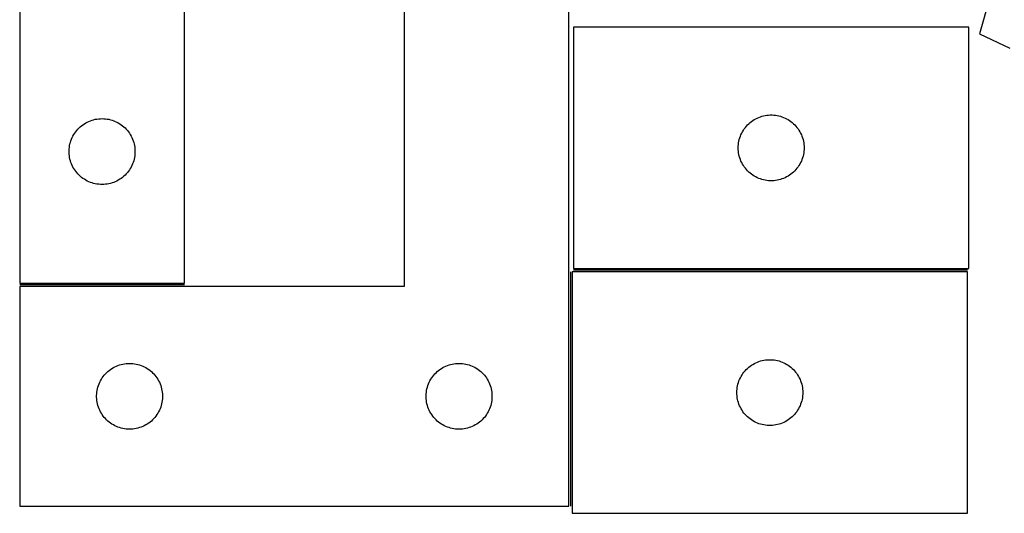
# Model space of a CAD drawing. Header units: millimetres. Extents: x 7 to 1490, y 7 to 488.
# Tile 1 of 5: x 7 to 455, y 7 to 232. Entities that reach past the tile are written whole.
import ezdxf

# ---------------------------------------------------------------- set-up
doc = ezdxf.new("R2010")
doc.units = ezdxf.units.MM
doc.layers.add('COMMON', color=5, linetype='CONTINUOUS', true_color=0x0000ff)
doc.layers.add('CUT', color=7, linetype='CONTINUOUS', true_color=0x000000)

msp = doc.modelspace()

# ---------------------------------------------------------------- linework, layer by layer
at = {"layer": 'COMMON'}
for p, q in [((257.347015, 116.867955), (257.347015, 10.198276)), ((438.097016, 117.617956), (258.711148, 117.617956)), ((81.561727, 110.948277), (6.597015, 110.948277))]:
    msp.add_line(p, q, dxfattribs=at)
at = {"layer": 'CUT'}
for p, q in [((6.561727, 411.698277), (6.561727, 111.698277)), ((81.561727, 111.698277), (81.561727, 311.698277)), ((181.597015, 310.198276), (181.597015, 110.198276)), ((256.597015, 10.198276), (256.597015, 310.198276)), ((452.308437, 255.874587), (443.513802, 225.351987)), ((438.711148, 228.367956), (258.711148, 228.367956)), ((258.711148, 228.367956), (258.711148, 118.367956)), ((438.711148, 118.367956), (438.711148, 228.367956)), ((443.513802, 225.351987), (457.413754, 218.754876)), ((346.785173, 188.243796), (347.553516, 188.323219)), ((347.553516, 188.323219), (348.32493, 188.362983)), ((348.32493, 188.362983), (349.097367, 188.362983)), ((349.097367, 188.362983), (349.86878, 188.323219)), ((349.86878, 188.323219), (350.637124, 188.243796)), ((34.752585, 183.460074), (35.370411, 183.923702)), ((35.370411, 183.923702), (36.011284, 184.35491)), ((36.011284, 184.35491), (36.673506, 184.752555)), ((36.673506, 184.752555), (37.35532, 185.115583)), ((37.35532, 185.115583), (38.054919, 185.44303)), ((38.054919, 185.44303), (38.770446, 185.734029)), ((38.770446, 185.734029), (39.500005, 185.987807)), ((39.500005, 185.987807), (40.241661, 186.203693)), ((40.241661, 186.203693), (40.993446, 186.381112)), ((40.993446, 186.381112), (41.753369, 186.519595)), ((41.753369, 186.519595), (42.519412, 186.618775)), ((42.519412, 186.618775), (43.289546, 186.678388)), ((43.289546, 186.678388), (44.061727, 186.698277)), ((44.061727, 186.698277), (44.833909, 186.678388)), ((44.833909, 186.678388), (45.604042, 186.618775)), ((45.604042, 186.618775), (46.370086, 186.519595)), ((46.370086, 186.519595), (47.130008, 186.381112)), ((47.130008, 186.381112), (47.881794, 186.203693)), ((47.881794, 186.203693), (48.62345, 185.987807)), ((48.62345, 185.987807), (49.353009, 185.734029)), ((49.353009, 185.734029), (50.068536, 185.44303)), ((50.068536, 185.44303), (50.768134, 185.115583)), ((50.768134, 185.115583), (51.449948, 184.752555)), ((51.449948, 184.752555), (52.11217, 184.35491)), ((52.11217, 184.35491), (52.753044, 183.923702)), ((52.753044, 183.923702), (53.37087, 183.460074)), ((337.444169, 183.270238), (337.968865, 183.837118)), ((337.968865, 183.837118), (338.522048, 184.376236)), ((338.522048, 184.376236), (339.102251, 184.886162)), ((339.102251, 184.886162), (339.707934, 185.365544)), ((339.707934, 185.365544), (340.337492, 185.813111)), ((340.337492, 185.813111), (340.989256, 186.227675)), ((340.989256, 186.227675), (341.661497, 186.608138)), ((341.661497, 186.608138), (342.352432, 186.95349)), ((342.352432, 186.95349), (343.06023, 187.262815)), ((343.06023, 187.262815), (343.783013, 187.535294)), ((343.783013, 187.535294), (344.518864, 187.770204)), ((344.518864, 187.770204), (345.265832, 187.966921)), ((345.265832, 187.966921), (346.021937, 188.124925)), ((346.021937, 188.124925), (346.785173, 188.243796)), ((350.637124, 188.243796), (351.40036, 188.124925)), ((351.40036, 188.124925), (352.156464, 187.966921)), ((352.156464, 187.966921), (352.903433, 187.770204)), ((352.903433, 187.770204), (353.639284, 187.535294)), ((353.639284, 187.535294), (354.362067, 187.262815)), ((354.362067, 187.262815), (355.069864, 186.95349)), ((355.069864, 186.95349), (355.760799, 186.608138)), ((355.760799, 186.608138), (356.43304, 186.227675)), ((356.43304, 186.227675), (357.084804, 185.813111)), ((357.084804, 185.813111), (357.714363, 185.365544)), ((357.714363, 185.365544), (358.320046, 184.886162)), ((358.320046, 184.886162), (358.900248, 184.376236)), ((358.900248, 184.376236), (359.453431, 183.837118)), ((359.453431, 183.837118), (359.978127, 183.270238)), ((30.821545, 178.747928), (31.202008, 179.420169)), ((31.202008, 179.420169), (31.616572, 180.071933)), ((31.616572, 180.071933), (32.064139, 180.701491)), ((32.064139, 180.701491), (32.543521, 181.307174)), ((32.543521, 181.307174), (33.053447, 181.887377)), ((33.053447, 181.887377), (33.592565, 182.44056)), ((33.592565, 182.44056), (34.159446, 182.965256)), ((34.159446, 182.965256), (34.752585, 183.460074)), ((53.37087, 183.460074), (53.964009, 182.965256)), ((53.964009, 182.965256), (54.53089, 182.44056)), ((54.53089, 182.44056), (55.070008, 181.887377)), ((55.070008, 181.887377), (55.579934, 181.307174)), ((55.579934, 181.307174), (56.059316, 180.701491)), ((56.059316, 180.701491), (56.506883, 180.071933)), ((56.506883, 180.071933), (56.921447, 179.420169)), ((56.921447, 179.420169), (57.301909, 178.747928)), ((334.675396, 178.659237), (334.966395, 179.374764)), ((334.966395, 179.374764), (335.293842, 180.074363)), ((335.293842, 180.074363), (335.65687, 180.756177)), ((335.65687, 180.756177), (336.054515, 181.418399)), ((336.054515, 181.418399), (336.485723, 182.059272)), ((336.485723, 182.059272), (336.949351, 182.677098)), ((336.949351, 182.677098), (337.444169, 183.270238)), ((359.978127, 183.270238), (360.472945, 182.677098)), ((360.472945, 182.677098), (360.936573, 182.059272)), ((360.936573, 182.059272), (361.367782, 181.418399)), ((361.367782, 181.418399), (361.765427, 180.756177)), ((361.765427, 180.756177), (362.128455, 180.074363)), ((362.128455, 180.074363), (362.455902, 179.374764)), ((362.455902, 179.374764), (362.746901, 178.659237)), ((29.304758, 174.387488), (29.462762, 175.143593)), ((29.462762, 175.143593), (29.659479, 175.890561)), ((29.659479, 175.890561), (29.894389, 176.626412)), ((29.894389, 176.626412), (30.166868, 177.349195)), ((30.166868, 177.349195), (30.476193, 178.056993)), ((30.476193, 178.056993), (30.821545, 178.747928)), ((57.301909, 178.747928), (57.647261, 178.056993)), ((57.647261, 178.056993), (57.956587, 177.349195)), ((57.956587, 177.349195), (58.229066, 176.626412)), ((58.229066, 176.626412), (58.463975, 175.890561)), ((58.463975, 175.890561), (58.660693, 175.143593)), ((58.660693, 175.143593), (58.818697, 174.387488)), ((333.731037, 174.140137), (333.79065, 174.910271)), ((333.79065, 174.910271), (333.88983, 175.676314)), ((333.88983, 175.676314), (334.028313, 176.436237)), ((334.028313, 176.436237), (334.205732, 177.188023)), ((334.205732, 177.188023), (334.421618, 177.929678)), ((334.421618, 177.929678), (334.675396, 178.659237)), ((362.746901, 178.659237), (363.000679, 177.929678)), ((363.000679, 177.929678), (363.216564, 177.188023)), ((363.216564, 177.188023), (363.393984, 176.436237)), ((363.393984, 176.436237), (363.532467, 175.676314)), ((363.532467, 175.676314), (363.631646, 174.910271)), ((363.631646, 174.910271), (363.69126, 174.140137)), ((29.0667, 172.084495), (29.106464, 172.855909)), ((29.0667, 171.312058), (29.0667, 172.084495)), ((29.106464, 170.540645), (29.0667, 171.312058)), ((29.106464, 172.855909), (29.185887, 173.624252)), ((29.185887, 169.772301), (29.106464, 170.540645)), ((29.185887, 173.624252), (29.304758, 174.387488)), ((58.818697, 174.387488), (58.937567, 173.624252)), ((58.937567, 173.624252), (59.01699, 172.855909)), ((59.01699, 170.540645), (58.937567, 169.772301)), ((59.01699, 172.855909), (59.056754, 172.084495)), ((59.056754, 171.312058), (59.01699, 170.540645)), ((59.056754, 172.084495), (59.056754, 171.312058)), ((333.711148, 173.367956), (333.731037, 174.140137)), ((333.731037, 172.595774), (333.711148, 173.367956)), ((333.79065, 171.825641), (333.731037, 172.595774)), ((333.88983, 171.059597), (333.79065, 171.825641)), ((334.028313, 170.299675), (333.88983, 171.059597)), ((363.532467, 171.059597), (363.393984, 170.299675)), ((363.631646, 171.825641), (363.532467, 171.059597)), ((363.69126, 172.595774), (363.631646, 171.825641)), ((363.69126, 174.140137), (363.711148, 173.367956)), ((363.711148, 173.367956), (363.69126, 172.595774)), ((29.304758, 169.009065), (29.185887, 169.772301)), ((29.462762, 168.252961), (29.304758, 169.009065)), ((29.659479, 167.505992), (29.462762, 168.252961)), ((29.894389, 166.770141), (29.659479, 167.505992)), ((30.166868, 166.047358), (29.894389, 166.770141)), ((30.476193, 165.339561), (30.166868, 166.047358)), ((57.956587, 166.047358), (57.647261, 165.339561)), ((58.229066, 166.770141), (57.956587, 166.047358)), ((58.463975, 167.505992), (58.229066, 166.770141)), ((58.660693, 168.252961), (58.463975, 167.505992)), ((58.818697, 169.009065), (58.660693, 168.252961)), ((58.937567, 169.772301), (58.818697, 169.009065)), ((334.205732, 169.547889), (334.028313, 170.299675)), ((334.421618, 168.806233), (334.205732, 169.547889)), ((334.675396, 168.076674), (334.421618, 168.806233)), ((334.966395, 167.361147), (334.675396, 168.076674)), ((335.293842, 166.661549), (334.966395, 167.361147)), ((335.65687, 165.979735), (335.293842, 166.661549)), ((336.054515, 165.317513), (335.65687, 165.979735)), ((361.765427, 165.979735), (361.367782, 165.317513)), ((362.128455, 166.661549), (361.765427, 165.979735)), ((362.455902, 167.361147), (362.128455, 166.661549)), ((362.746901, 168.076674), (362.455902, 167.361147)), ((363.000679, 168.806233), (362.746901, 168.076674)), ((363.216564, 169.547889), (363.000679, 168.806233)), ((363.393984, 170.299675), (363.216564, 169.547889)), ((30.821545, 164.648626), (30.476193, 165.339561)), ((31.202008, 163.976385), (30.821545, 164.648626)), ((31.616572, 163.324621), (31.202008, 163.976385)), ((32.064139, 162.695063), (31.616572, 163.324621)), ((32.543521, 162.089379), (32.064139, 162.695063)), ((33.053447, 161.509177), (32.543521, 162.089379)), ((33.592565, 160.955994), (33.053447, 161.509177)), ((55.070008, 161.509177), (54.53089, 160.955994)), ((55.579934, 162.089379), (55.070008, 161.509177)), ((56.059316, 162.695063), (55.579934, 162.089379)), ((56.506883, 163.324621), (56.059316, 162.695063)), ((56.921447, 163.976385), (56.506883, 163.324621)), ((57.301909, 164.648626), (56.921447, 163.976385)), ((57.647261, 165.339561), (57.301909, 164.648626)), ((336.485723, 164.676639), (336.054515, 165.317513)), ((336.949351, 164.058814), (336.485723, 164.676639)), ((337.444169, 163.465674), (336.949351, 164.058814)), ((337.968865, 162.898793), (337.444169, 163.465674)), ((338.522048, 162.359675), (337.968865, 162.898793)), ((339.102251, 161.849749), (338.522048, 162.359675)), ((339.707934, 161.370367), (339.102251, 161.849749)), ((358.320046, 161.849749), (357.714363, 161.370367)), ((358.900248, 162.359675), (358.320046, 161.849749)), ((359.453431, 162.898793), (358.900248, 162.359675)), ((359.978127, 163.465674), (359.453431, 162.898793)), ((360.472945, 164.058814), (359.978127, 163.465674)), ((360.936573, 164.676639), (360.472945, 164.058814)), ((361.367782, 165.317513), (360.936573, 164.676639)), ((34.159446, 160.431298), (33.592565, 160.955994)), ((34.752585, 159.93648), (34.159446, 160.431298)), ((35.370411, 159.472852), (34.752585, 159.93648)), ((36.011284, 159.041643), (35.370411, 159.472852)), ((36.673506, 158.643998), (36.011284, 159.041643)), ((37.35532, 158.280971), (36.673506, 158.643998)), ((38.054919, 157.953523), (37.35532, 158.280971)), ((38.770446, 157.662524), (38.054919, 157.953523)), ((39.500005, 157.408746), (38.770446, 157.662524)), ((40.241661, 157.192861), (39.500005, 157.408746)), ((40.993446, 157.015441), (40.241661, 157.192861)), ((41.753369, 156.876958), (40.993446, 157.015441)), ((47.130008, 157.015441), (46.370086, 156.876958)), ((47.881794, 157.192861), (47.130008, 157.015441)), ((48.62345, 157.408746), (47.881794, 157.192861)), ((49.353009, 157.662524), (48.62345, 157.408746)), ((50.068536, 157.953523), (49.353009, 157.662524)), ((50.768134, 158.280971), (50.068536, 157.953523)), ((51.449948, 158.643998), (50.768134, 158.280971)), ((52.11217, 159.041643), (51.449948, 158.643998)), ((52.753044, 159.472852), (52.11217, 159.041643)), ((53.37087, 159.93648), (52.753044, 159.472852)), ((53.964009, 160.431298), (53.37087, 159.93648)), ((54.53089, 160.955994), (53.964009, 160.431298)), ((340.337492, 160.922801), (339.707934, 161.370367)), ((340.989256, 160.508236), (340.337492, 160.922801)), ((341.661497, 160.127774), (340.989256, 160.508236)), ((342.352432, 159.782422), (341.661497, 160.127774)), ((343.06023, 159.473096), (342.352432, 159.782422)), ((343.783013, 159.200617), (343.06023, 159.473096)), ((344.518864, 158.965708), (343.783013, 159.200617)), ((345.265832, 158.76899), (344.518864, 158.965708)), ((346.021937, 158.610987), (345.265832, 158.76899)), ((346.785173, 158.492116), (346.021937, 158.610987)), ((347.553516, 158.412693), (346.785173, 158.492116)), ((348.32493, 158.372929), (347.553516, 158.412693)), ((349.097367, 158.372929), (348.32493, 158.372929)), ((349.86878, 158.412693), (349.097367, 158.372929)), ((350.637124, 158.492116), (349.86878, 158.412693)), ((351.40036, 158.610987), (350.637124, 158.492116)), ((352.156464, 158.76899), (351.40036, 158.610987)), ((352.903433, 158.965708), (352.156464, 158.76899)), ((353.639284, 159.200617), (352.903433, 158.965708)), ((354.362067, 159.473096), (353.639284, 159.200617)), ((355.069864, 159.782422), (354.362067, 159.473096)), ((355.760799, 160.127774), (355.069864, 159.782422)), ((356.43304, 160.508236), (355.760799, 160.127774)), ((357.084804, 160.922801), (356.43304, 160.508236)), ((357.714363, 161.370367), (357.084804, 160.922801)), ((42.519412, 156.777779), (41.753369, 156.876958)), ((43.289546, 156.718165), (42.519412, 156.777779)), ((44.061727, 156.698277), (43.289546, 156.718165)), ((44.833909, 156.718165), (44.061727, 156.698277)), ((45.604042, 156.777779), (44.833909, 156.718165)), ((46.370086, 156.876958), (45.604042, 156.777779)), ((438.097016, 116.867955), (258.097016, 116.867955)), ((258.097016, 116.867955), (258.097016, 6.867955)), ((258.711148, 118.367956), (438.711148, 118.367956)), ((438.097016, 6.867955), (438.097016, 116.867955)), ((6.561727, 111.698277), (81.561727, 111.698277)), ((181.597015, 110.198276), (6.597015, 110.198276)), ((6.597015, 110.198276), (6.597015, 10.198276)), ((343.16888, 76.035293), (343.904731, 76.270203)), ((343.904731, 76.270203), (344.6517, 76.46692)), ((344.6517, 76.46692), (345.407805, 76.624924)), ((345.407805, 76.624924), (346.171041, 76.743795)), ((346.171041, 76.743795), (346.939384, 76.823218)), ((346.939384, 76.823218), (347.710797, 76.862982)), ((347.710797, 76.862982), (348.483235, 76.862982)), ((348.483235, 76.862982), (349.254648, 76.823218)), ((349.254648, 76.823218), (350.022991, 76.743795)), ((350.022991, 76.743795), (350.786227, 76.624924)), ((350.786227, 76.624924), (351.542332, 76.46692)), ((351.542332, 76.46692), (352.2893, 76.270203)), ((352.2893, 76.270203), (353.025152, 76.035293)), ((46.694733, 71.465255), (47.287873, 71.960073)), ((47.287873, 71.960073), (47.905699, 72.423701)), ((47.905699, 72.423701), (48.546572, 72.854909)), ((48.546572, 72.854909), (49.208794, 73.252554)), ((49.208794, 73.252554), (49.890608, 73.615582)), ((49.890608, 73.615582), (50.590206, 73.943029)), ((50.590206, 73.943029), (51.305734, 74.234028)), ((51.305734, 74.234028), (52.035292, 74.487806)), ((52.035292, 74.487806), (52.776948, 74.703692)), ((52.776948, 74.703692), (53.528734, 74.881111)), ((53.528734, 74.881111), (54.288656, 75.019594)), ((54.288656, 75.019594), (55.0547, 75.118774)), ((55.0547, 75.118774), (55.824834, 75.178387)), ((55.824834, 75.178387), (56.597015, 75.198276)), ((56.597015, 75.198276), (57.369196, 75.178387)), ((57.369196, 75.178387), (58.13933, 75.118774)), ((58.13933, 75.118774), (58.905374, 75.019594)), ((58.905374, 75.019594), (59.665296, 74.881111)), ((59.665296, 74.881111), (60.417082, 74.703692)), ((60.417082, 74.703692), (61.158737, 74.487806)), ((61.158737, 74.487806), (61.888296, 74.234028)), ((61.888296, 74.234028), (62.603824, 73.943029)), ((62.603824, 73.943029), (63.303422, 73.615582)), ((63.303422, 73.615582), (63.985236, 73.252554)), ((63.985236, 73.252554), (64.647458, 72.854909)), ((64.647458, 72.854909), (65.288331, 72.423701)), ((65.288331, 72.423701), (65.906157, 71.960073)), ((65.906157, 71.960073), (66.499297, 71.465255)), ((196.694733, 71.465255), (197.287873, 71.960073)), ((197.287873, 71.960073), (197.905699, 72.423701)), ((197.905699, 72.423701), (198.546572, 72.854909)), ((198.546572, 72.854909), (199.208794, 73.252554)), ((199.208794, 73.252554), (199.890608, 73.615582)), ((199.890608, 73.615582), (200.590206, 73.943029)), ((200.590206, 73.943029), (201.305734, 74.234028)), ((201.305734, 74.234028), (202.035292, 74.487806)), ((202.035292, 74.487806), (202.776948, 74.703692)), ((202.776948, 74.703692), (203.528734, 74.881111)), ((203.528734, 74.881111), (204.288656, 75.019594)), ((204.288656, 75.019594), (205.0547, 75.118774)), ((205.0547, 75.118774), (205.824834, 75.178387)), ((205.824834, 75.178387), (206.597015, 75.198276)), ((206.597015, 75.198276), (207.369196, 75.178387)), ((207.369196, 75.178387), (208.13933, 75.118774)), ((208.13933, 75.118774), (208.905374, 75.019594)), ((208.905374, 75.019594), (209.665296, 74.881111)), ((209.665296, 74.881111), (210.417082, 74.703692)), ((210.417082, 74.703692), (211.158737, 74.487806)), ((211.158737, 74.487806), (211.888296, 74.234028)), ((211.888296, 74.234028), (212.603824, 73.943029)), ((212.603824, 73.943029), (213.303422, 73.615582)), ((213.303422, 73.615582), (213.985236, 73.252554)), ((213.985236, 73.252554), (214.647458, 72.854909)), ((214.647458, 72.854909), (215.288331, 72.423701)), ((215.288331, 72.423701), (215.906157, 71.960073)), ((215.906157, 71.960073), (216.499297, 71.465255)), ((336.335219, 71.177097), (336.830037, 71.770237)), ((336.830037, 71.770237), (337.354733, 72.337117)), ((337.354733, 72.337117), (337.907916, 72.876235)), ((337.907916, 72.876235), (338.488118, 73.386161)), ((338.488118, 73.386161), (339.093802, 73.865543)), ((339.093802, 73.865543), (339.72336, 74.31311)), ((339.72336, 74.31311), (340.375124, 74.727674)), ((340.375124, 74.727674), (341.047365, 75.108137)), ((341.047365, 75.108137), (341.7383, 75.453489)), ((341.7383, 75.453489), (342.446098, 75.762814)), ((342.446098, 75.762814), (343.16888, 76.035293)), ((353.025152, 76.035293), (353.747934, 75.762814)), ((353.747934, 75.762814), (354.455732, 75.453489)), ((354.455732, 75.453489), (355.146667, 75.108137)), ((355.146667, 75.108137), (355.818908, 74.727674)), ((355.818908, 74.727674), (356.470672, 74.31311)), ((356.470672, 74.31311), (357.10023, 73.865543)), ((357.10023, 73.865543), (357.705914, 73.386161)), ((357.705914, 73.386161), (358.286116, 72.876235)), ((358.286116, 72.876235), (358.839299, 72.337117)), ((358.839299, 72.337117), (359.363995, 71.770237)), ((359.363995, 71.770237), (359.858813, 71.177097)), ((43.011481, 66.556992), (43.356833, 67.247927)), ((43.356833, 67.247927), (43.737296, 67.920168)), ((43.737296, 67.920168), (44.15186, 68.571932)), ((44.15186, 68.571932), (44.599426, 69.20149)), ((44.599426, 69.20149), (45.078808, 69.807173)), ((45.078808, 69.807173), (45.588734, 70.387376)), ((45.588734, 70.387376), (46.127853, 70.940559)), ((46.127853, 70.940559), (46.694733, 71.465255)), ((66.499297, 71.465255), (67.066177, 70.940559)), ((67.066177, 70.940559), (67.605295, 70.387376)), ((67.605295, 70.387376), (68.115222, 69.807173)), ((68.115222, 69.807173), (68.594604, 69.20149)), ((68.594604, 69.20149), (69.04217, 68.571932)), ((69.04217, 68.571932), (69.456734, 67.920168)), ((69.456734, 67.920168), (69.837197, 67.247927)), ((69.837197, 67.247927), (70.182549, 66.556992)), ((193.011481, 66.556992), (193.356833, 67.247927)), ((193.356833, 67.247927), (193.737296, 67.920168)), ((193.737296, 67.920168), (194.15186, 68.571932)), ((194.15186, 68.571932), (194.599426, 69.20149)), ((194.599426, 69.20149), (195.078808, 69.807173)), ((195.078808, 69.807173), (195.588734, 70.387376)), ((195.588734, 70.387376), (196.127853, 70.940559)), ((196.127853, 70.940559), (196.694733, 71.465255)), ((216.499297, 71.465255), (217.066177, 70.940559)), ((217.066177, 70.940559), (217.605295, 70.387376)), ((217.605295, 70.387376), (218.115222, 69.807173)), ((218.115222, 69.807173), (218.594604, 69.20149)), ((218.594604, 69.20149), (219.04217, 68.571932)), ((219.04217, 68.571932), (219.456734, 67.920168)), ((219.456734, 67.920168), (219.837197, 67.247927)), ((219.837197, 67.247927), (220.182549, 66.556992)), ((334.061264, 67.159236), (334.352262, 67.874763)), ((334.352262, 67.874763), (334.67971, 68.574362)), ((334.67971, 68.574362), (335.042737, 69.256176)), ((335.042737, 69.256176), (335.440383, 69.918398)), ((335.440383, 69.918398), (335.871591, 70.559271)), ((335.871591, 70.559271), (336.335219, 71.177097)), ((359.858813, 71.177097), (360.322441, 70.559271)), ((360.322441, 70.559271), (360.753649, 69.918398)), ((360.753649, 69.918398), (361.151295, 69.256176)), ((361.151295, 69.256176), (361.514322, 68.574362)), ((361.514322, 68.574362), (361.84177, 67.874763)), ((361.84177, 67.874763), (362.132768, 67.159236)), ((41.721175, 62.124251), (41.840046, 62.887487)), ((41.840046, 62.887487), (41.998049, 63.643592)), ((41.998049, 63.643592), (42.194767, 64.39056)), ((42.194767, 64.39056), (42.429677, 65.126411)), ((42.429677, 65.126411), (42.702155, 65.849194)), ((42.702155, 65.849194), (43.011481, 66.556992)), ((70.182549, 66.556992), (70.491874, 65.849194)), ((70.491874, 65.849194), (70.764353, 65.126411)), ((70.764353, 65.126411), (70.999263, 64.39056)), ((70.999263, 64.39056), (71.195981, 63.643592)), ((71.195981, 63.643592), (71.353984, 62.887487)), ((71.353984, 62.887487), (71.472855, 62.124251)), ((191.721175, 62.124251), (191.840046, 62.887487)), ((191.840046, 62.887487), (191.998049, 63.643592)), ((191.998049, 63.643592), (192.194767, 64.39056)), ((192.194767, 64.39056), (192.429677, 65.126411)), ((192.429677, 65.126411), (192.702155, 65.849194)), ((192.702155, 65.849194), (193.011481, 66.556992)), ((220.182549, 66.556992), (220.491874, 65.849194)), ((220.491874, 65.849194), (220.764353, 65.126411)), ((220.764353, 65.126411), (220.999263, 64.39056)), ((220.999263, 64.39056), (221.195981, 63.643592)), ((221.195981, 63.643592), (221.353984, 62.887487)), ((221.353984, 62.887487), (221.472855, 62.124251)), ((333.116905, 62.640136), (333.176518, 63.41027)), ((333.176518, 63.41027), (333.275698, 64.176313)), ((333.275698, 64.176313), (333.414181, 64.936236)), ((333.414181, 64.936236), (333.5916, 65.688022)), ((333.5916, 65.688022), (333.807485, 66.429677)), ((333.807485, 66.429677), (334.061264, 67.159236)), ((362.132768, 67.159236), (362.386547, 66.429677)), ((362.386547, 66.429677), (362.602432, 65.688022)), ((362.602432, 65.688022), (362.779851, 64.936236)), ((362.779851, 64.936236), (362.918334, 64.176313)), ((362.918334, 64.176313), (363.017514, 63.41027)), ((363.017514, 63.41027), (363.077127, 62.640136)), ((41.601988, 60.584494), (41.641752, 61.355908)), ((41.601988, 59.812057), (41.601988, 60.584494)), ((41.641752, 59.040644), (41.601988, 59.812057)), ((41.641752, 61.355908), (41.721175, 62.124251)), ((41.721175, 58.2723), (41.641752, 59.040644)), ((71.472855, 62.124251), (71.552278, 61.355908)), ((71.552278, 59.040644), (71.472855, 58.2723)), ((71.552278, 61.355908), (71.592042, 60.584494)), ((71.592042, 59.812057), (71.552278, 59.040644)), ((71.592042, 60.584494), (71.592042, 59.812057)), ((191.601988, 60.584494), (191.641752, 61.355908)), ((191.601988, 59.812057), (191.601988, 60.584494)), ((191.641752, 59.040644), (191.601988, 59.812057)), ((191.641752, 61.355908), (191.721175, 62.124251)), ((191.721175, 58.2723), (191.641752, 59.040644)), ((221.472855, 62.124251), (221.552278, 61.355908)), ((221.552278, 59.040644), (221.472855, 58.2723)), ((221.552278, 61.355908), (221.592042, 60.584494)), ((221.592042, 59.812057), (221.552278, 59.040644)), ((221.592042, 60.584494), (221.592042, 59.812057)), ((333.097016, 61.867955), (333.116905, 62.640136)), ((333.116905, 61.095773), (333.097016, 61.867955)), ((333.176518, 60.32564), (333.116905, 61.095773)), ((333.275698, 59.559596), (333.176518, 60.32564)), ((333.414181, 58.799674), (333.275698, 59.559596)), ((333.5916, 58.047888), (333.414181, 58.799674)), ((362.779851, 58.799674), (362.602432, 58.047888)), ((362.918334, 59.559596), (362.779851, 58.799674)), ((363.017514, 60.32564), (362.918334, 59.559596)), ((363.077127, 61.095773), (363.017514, 60.32564)), ((363.077127, 62.640136), (363.097016, 61.867955)), ((363.097016, 61.867955), (363.077127, 61.095773)), ((41.840046, 57.509064), (41.721175, 58.2723)), ((41.998049, 56.75296), (41.840046, 57.509064)), ((42.194767, 56.005991), (41.998049, 56.75296)), ((42.429677, 55.27014), (42.194767, 56.005991)), ((42.702155, 54.547357), (42.429677, 55.27014)), ((43.011481, 53.83956), (42.702155, 54.547357)), ((43.356833, 53.148625), (43.011481, 53.83956)), ((70.182549, 53.83956), (69.837197, 53.148625)), ((70.491874, 54.547357), (70.182549, 53.83956)), ((70.764353, 55.27014), (70.491874, 54.547357)), ((70.999263, 56.005991), (70.764353, 55.27014)), ((71.195981, 56.75296), (70.999263, 56.005991)), ((71.353984, 57.509064), (71.195981, 56.75296)), ((71.472855, 58.2723), (71.353984, 57.509064)), ((191.840046, 57.509064), (191.721175, 58.2723)), ((191.998049, 56.75296), (191.840046, 57.509064)), ((192.194767, 56.005991), (191.998049, 56.75296)), ((192.429677, 55.27014), (192.194767, 56.005991)), ((192.702155, 54.547357), (192.429677, 55.27014)), ((193.011481, 53.83956), (192.702155, 54.547357)), ((193.356833, 53.148625), (193.011481, 53.83956)), ((220.182549, 53.83956), (219.837197, 53.148625)), ((220.491874, 54.547357), (220.182549, 53.83956)), ((220.764353, 55.27014), (220.491874, 54.547357)), ((220.999263, 56.005991), (220.764353, 55.27014)), ((221.195981, 56.75296), (220.999263, 56.005991)), ((221.353984, 57.509064), (221.195981, 56.75296)), ((221.472855, 58.2723), (221.353984, 57.509064)), ((333.807485, 57.306232), (333.5916, 58.047888)), ((334.061264, 56.576673), (333.807485, 57.306232)), ((334.352262, 55.861146), (334.061264, 56.576673)), ((334.67971, 55.161548), (334.352262, 55.861146)), ((335.042737, 54.479734), (334.67971, 55.161548)), ((335.440383, 53.817512), (335.042737, 54.479734)), ((335.871591, 53.176638), (335.440383, 53.817512)), ((360.753649, 53.817512), (360.322441, 53.176638)), ((361.151295, 54.479734), (360.753649, 53.817512)), ((361.514322, 55.161548), (361.151295, 54.479734)), ((361.84177, 55.861146), (361.514322, 55.161548)), ((362.132768, 56.576673), (361.84177, 55.861146)), ((362.386547, 57.306232), (362.132768, 56.576673)), ((362.602432, 58.047888), (362.386547, 57.306232)), ((43.737296, 52.476384), (43.356833, 53.148625)), ((44.15186, 51.82462), (43.737296, 52.476384)), ((44.599426, 51.195062), (44.15186, 51.82462)), ((45.078808, 50.589378), (44.599426, 51.195062)), ((45.588734, 50.009176), (45.078808, 50.589378)), ((46.127853, 49.455993), (45.588734, 50.009176)), ((46.694733, 48.931297), (46.127853, 49.455993)), ((67.066177, 49.455993), (66.499297, 48.931297)), ((67.605295, 50.009176), (67.066177, 49.455993)), ((68.115222, 50.589378), (67.605295, 50.009176)), ((68.594604, 51.195062), (68.115222, 50.589378)), ((69.04217, 51.82462), (68.594604, 51.195062)), ((69.456734, 52.476384), (69.04217, 51.82462)), ((69.837197, 53.148625), (69.456734, 52.476384)), ((193.737296, 52.476384), (193.356833, 53.148625)), ((194.15186, 51.82462), (193.737296, 52.476384)), ((194.599426, 51.195062), (194.15186, 51.82462)), ((195.078808, 50.589378), (194.599426, 51.195062)), ((195.588734, 50.009176), (195.078808, 50.589378)), ((196.127853, 49.455993), (195.588734, 50.009176)), ((196.694733, 48.931297), (196.127853, 49.455993)), ((217.066177, 49.455993), (216.499297, 48.931297)), ((217.605295, 50.009176), (217.066177, 49.455993)), ((218.115222, 50.589378), (217.605295, 50.009176)), ((218.594604, 51.195062), (218.115222, 50.589378)), ((219.04217, 51.82462), (218.594604, 51.195062)), ((219.456734, 52.476384), (219.04217, 51.82462)), ((219.837197, 53.148625), (219.456734, 52.476384)), ((336.335219, 52.558813), (335.871591, 53.176638)), ((336.830037, 51.965673), (336.335219, 52.558813)), ((337.354733, 51.398792), (336.830037, 51.965673)), ((337.907916, 50.859674), (337.354733, 51.398792)), ((338.488118, 50.349748), (337.907916, 50.859674)), ((339.093802, 49.870366), (338.488118, 50.349748)), ((339.72336, 49.4228), (339.093802, 49.870366)), ((340.375124, 49.008235), (339.72336, 49.4228)), ((356.470672, 49.4228), (355.818908, 49.008235)), ((357.10023, 49.870366), (356.470672, 49.4228)), ((357.705914, 50.349748), (357.10023, 49.870366)), ((358.286116, 50.859674), (357.705914, 50.349748)), ((358.839299, 51.398792), (358.286116, 50.859674)), ((359.363995, 51.965673), (358.839299, 51.398792)), ((359.858813, 52.558813), (359.363995, 51.965673)), ((360.322441, 53.176638), (359.858813, 52.558813)), ((47.287873, 48.436479), (46.694733, 48.931297)), ((47.905699, 47.972851), (47.287873, 48.436479)), ((48.546572, 47.541642), (47.905699, 47.972851)), ((49.208794, 47.143997), (48.546572, 47.541642)), ((49.890608, 46.78097), (49.208794, 47.143997)), ((50.590206, 46.453522), (49.890608, 46.78097)), ((51.305734, 46.162523), (50.590206, 46.453522)), ((52.035292, 45.908745), (51.305734, 46.162523)), ((52.776948, 45.69286), (52.035292, 45.908745)), ((53.528734, 45.51544), (52.776948, 45.69286)), ((54.288656, 45.376957), (53.528734, 45.51544)), ((55.0547, 45.277778), (54.288656, 45.376957)), ((55.824834, 45.218164), (55.0547, 45.277778)), ((56.597015, 45.198276), (55.824834, 45.218164)), ((57.369196, 45.218164), (56.597015, 45.198276)), ((58.13933, 45.277778), (57.369196, 45.218164)), ((58.905374, 45.376957), (58.13933, 45.277778)), ((59.665296, 45.51544), (58.905374, 45.376957)), ((60.417082, 45.69286), (59.665296, 45.51544)), ((61.158737, 45.908745), (60.417082, 45.69286)), ((61.888296, 46.162523), (61.158737, 45.908745)), ((62.603824, 46.453522), (61.888296, 46.162523)), ((63.303422, 46.78097), (62.603824, 46.453522)), ((63.985236, 47.143997), (63.303422, 46.78097)), ((64.647458, 47.541642), (63.985236, 47.143997)), ((65.288331, 47.972851), (64.647458, 47.541642)), ((65.906157, 48.436479), (65.288331, 47.972851)), ((66.499297, 48.931297), (65.906157, 48.436479)), ((197.287873, 48.436479), (196.694733, 48.931297)), ((197.905699, 47.972851), (197.287873, 48.436479)), ((198.546572, 47.541642), (197.905699, 47.972851)), ((199.208794, 47.143997), (198.546572, 47.541642)), ((199.890608, 46.78097), (199.208794, 47.143997)), ((200.590206, 46.453522), (199.890608, 46.78097)), ((201.305734, 46.162523), (200.590206, 46.453522)), ((202.035292, 45.908745), (201.305734, 46.162523)), ((202.776948, 45.69286), (202.035292, 45.908745)), ((203.528734, 45.51544), (202.776948, 45.69286)), ((204.288656, 45.376957), (203.528734, 45.51544)), ((205.0547, 45.277778), (204.288656, 45.376957)), ((205.824834, 45.218164), (205.0547, 45.277778)), ((206.597015, 45.198276), (205.824834, 45.218164)), ((207.369196, 45.218164), (206.597015, 45.198276)), ((208.13933, 45.277778), (207.369196, 45.218164)), ((208.905374, 45.376957), (208.13933, 45.277778)), ((209.665296, 45.51544), (208.905374, 45.376957)), ((210.417082, 45.69286), (209.665296, 45.51544)), ((211.158737, 45.908745), (210.417082, 45.69286)), ((211.888296, 46.162523), (211.158737, 45.908745)), ((212.603824, 46.453522), (211.888296, 46.162523)), ((213.303422, 46.78097), (212.603824, 46.453522)), ((213.985236, 47.143997), (213.303422, 46.78097)), ((214.647458, 47.541642), (213.985236, 47.143997)), ((215.288331, 47.972851), (214.647458, 47.541642)), ((215.906157, 48.436479), (215.288331, 47.972851)), ((216.499297, 48.931297), (215.906157, 48.436479)), ((341.047365, 48.627773), (340.375124, 49.008235)), ((341.7383, 48.282421), (341.047365, 48.627773)), ((342.446098, 47.973095), (341.7383, 48.282421)), ((343.16888, 47.700616), (342.446098, 47.973095)), ((343.904731, 47.465707), (343.16888, 47.700616)), ((344.6517, 47.268989), (343.904731, 47.465707)), ((345.407805, 47.110986), (344.6517, 47.268989)), ((346.171041, 46.992115), (345.407805, 47.110986)), ((346.939384, 46.912692), (346.171041, 46.992115)), ((347.710797, 46.872928), (346.939384, 46.912692)), ((348.483235, 46.872928), (347.710797, 46.872928)), ((349.254648, 46.912692), (348.483235, 46.872928)), ((350.022991, 46.992115), (349.254648, 46.912692)), ((350.786227, 47.110986), (350.022991, 46.992115)), ((351.542332, 47.268989), (350.786227, 47.110986)), ((352.2893, 47.465707), (351.542332, 47.268989)), ((353.025152, 47.700616), (352.2893, 47.465707)), ((353.747934, 47.973095), (353.025152, 47.700616)), ((354.455732, 48.282421), (353.747934, 47.973095)), ((355.146667, 48.627773), (354.455732, 48.282421)), ((355.818908, 49.008235), (355.146667, 48.627773)), ((6.597015, 10.198276), (256.597015, 10.198276)), ((258.097016, 6.867955), (438.097016, 6.867955))]:
    msp.add_line(p, q, dxfattribs=at)

doc.saveas('drawing.dxf')
